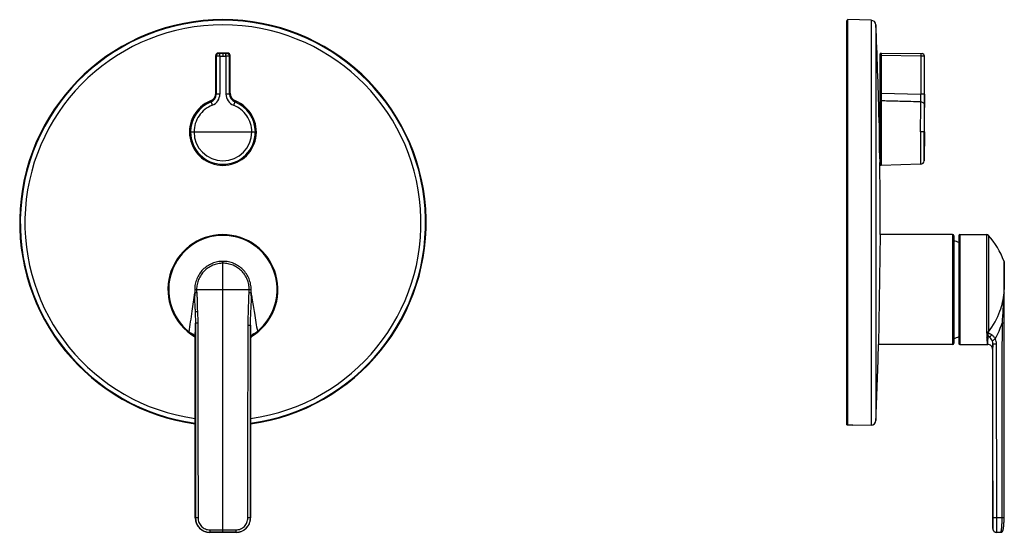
# Model space of a CAD drawing. Header units: millimetres. Extents: x -123 to 288, y 11 to 561.
# Tile 4 of 4: x -123 to 288, y 347 to 561. Entities that reach past the tile are written whole.
import ezdxf

# ---------------------------------------------------------------- set-up
doc = ezdxf.new("R2010")
doc.units = ezdxf.units.MM
doc.header["$LTSCALE"] = 23.1
doc.layers.get('0').update_dxf_attribs({"linetype": 'CONTINUOUS'})

msp = doc.modelspace()

# ---------------------------------------------------------------- linework, layer by layer
at = {"color": 7, "linetype": 'CONTINUOUS'}
for p, q in [((222.45, 392.13), (222.45, 560.98)), ((232.69, 561.22), (222.97, 561.48)), ((-41.42, 530.72), (-41.42, 546.47)), ((-36.43, 547.47), (-40.42, 547.47)), ((-39.71, 546.25), (-38.43, 546.25)), ((-38.43, 547.25), (-38.43, 546.25)), ((-38.43, 546.25), (-37.15, 546.25)), ((-35.43, 530.72), (-35.43, 546.47)), ((236.45, 500.79), (236.45, 547.18)), ((236.45, 547.18), (236.5, 547.18)), ((236.45, 546.76), (236.5, 546.76)), ((236.5, 528.01), (236.5, 547.24)), ((236.8, 547.47), (236.74, 547.47)), ((236.8, 547.47), (236.8, 527.47)), ((236.8, 547.47), (236.8, 547.47)), ((236.8, 547.47), (253.97, 547.25)), ((254.95, 514.48), (254.95, 546.25)), ((236.45, 543.48), (236.5, 543.48)), ((236.45, 528.86), (236.5, 528.86)), ((236.49, 528.2), (236.47, 528.14)), ((236.74, 530.72), (236.74, 500.49)), ((236.74, 527.47), (236.8, 527.47)), ((236.8, 527.47), (236.8, 500.49)), ((235.95, 518.26), (235.95, 526.23)), ((236.11, 526.46), (236.08, 526.45)), ((236.23, 526.51), (236.14, 526.48)), ((236.32, 526.54), (236.23, 526.51)), ((236.32, 526.54), (236.32, 526.54)), ((235.95, 519.97), (235.93, 521.19)), ((236.41, 511.99), (236.43, 511.97)), ((236.43, 511.97), (236.44, 511.95)), ((236.45, 511.89), (236.45, 511.87)), ((254.95, 514.48), (254.81, 502.4)), ((236.25, 505.13), (236.22, 505.11)), ((236.22, 505.09), (236.22, 504.88)), ((236.23, 504.51), (236.29, 501.62)), ((236.42, 505.25), (236.25, 505.13)), ((236.43, 505.25), (236.42, 505.25)), ((236.42, 505.25), (236.42, 505.25)), ((236.43, 505.26), (236.43, 505.25)), ((236.44, 505.27), (236.44, 505.26)), ((236.45, 505.27), (236.45, 505.27)), ((236.74, 500.54), (236.74, 500.49)), ((236.8, 500.49), (236.74, 500.49)), ((253.35, 500.93), (236.8, 500.49)), ((236.45, 471.48), (235.77, 425.48)), ((236.45, 471.48), (236.45, 473.38)), ((266.7, 471.48), (236.45, 471.48)), ((267.2, 470.98), (267.2, 425.98)), ((269.4, 471.18), (269.4, 425.78)), ((269.7, 471.48), (280.96, 471.48)), ((288.35, 459.29), (288.35, 459.71)), ((288.35, 457.16), (288.35, 459.29)), ((288.35, 448.03), (288.35, 457.16)), ((288.32, 444.05), (288.33, 445.67)), ((288.31, 440.24), (288.32, 442.83)), ((288.32, 442.83), (288.32, 444.22)), ((288.28, 435.61), (288.31, 440.24)), ((288.28, 435.07), (288.28, 436.6)), ((288.28, 434.15), (288.28, 435.61)), ((-52.37, 430.19), (-52.35, 430.17)), ((-50.57, 428.99), (-50.57, 428.99)), ((-50.3, 428.78), (-50.3, 428.78)), ((-26.49, 428.8), (-26.49, 428.8)), ((-26.11, 429.1), (-26.11, 429.1)), ((-50, 427.84), (-50, 427.77)), ((-50, 427.77), (-49.99, 427.02)), ((-49.99, 427.02), (-49.99, 426.1)), ((-49.99, 426.1), (-49.98, 352.89)), ((-26.87, 427.38), (-26.86, 427.46)), ((-26.87, 426.58), (-26.87, 427.38)), ((-26.87, 352.89), (-26.87, 426.58)), ((235.71, 423.58), (235.77, 425.48)), ((266.7, 425.48), (235.77, 425.48)), ((269.7, 425.48), (281.36, 425.48)), ((224.01, 391.71), (222.97, 391.69)), ((232.69, 391.73), (224.95, 391.53)), ((224.95, 391.53), (224.95, 391.67)), ((288.15, 349.93), (288.17, 350.1)), ((288.17, 350.09), (288.18, 350.26)), ((288.18, 350.25), (288.19, 350.43)), ((288.19, 350.41), (288.2, 350.6)), ((288.2, 350.59), (288.21, 350.78)), ((288.21, 350.77), (288.22, 350.97)), ((288.22, 350.96), (288.23, 351.16)), ((288.23, 351.15), (288.24, 351.36)), ((288.24, 351.35), (288.25, 351.57)), ((-43.93, 346.84), (-32.93, 346.84)), ((283.5, 348.44), (283.5, 348.4)), ((285.13, 346.84), (286.81, 346.87)), ((286.81, 346.87), (286.84, 346.87)), ((287.88, 347.92), (287.9, 347.99)), ((287.9, 347.97), (287.91, 348.04)), ((287.91, 348.04), (287.93, 348.11)), ((287.94, 348.15), (287.95, 348.24)), ((287.95, 348.22), (287.96, 348.31)), ((287.96, 348.29), (287.98, 348.38)), ((287.97, 348.37), (287.99, 348.46)), ((287.99, 348.44), (288, 348.55)), ((288, 348.53), (288.01, 348.63)), ((288.01, 348.62), (288.03, 348.73)), ((288.03, 348.71), (288.04, 348.83)), ((288.04, 348.81), (288.05, 348.93)), ((288.05, 348.91), (288.07, 349.04)), ((288.06, 349.02), (288.08, 349.15)), ((288.08, 349.13), (288.09, 349.27)), ((288.09, 349.25), (288.11, 349.39)), ((288.1, 349.38), (288.12, 349.52)), ((288.12, 349.51), (288.13, 349.66)), ((288.13, 349.64), (288.14, 349.8)), ((288.14, 349.78), (288.16, 349.95))]:
    msp.add_line(p, q, dxfattribs=at)
at = {"color": 9, "linetype": 'CONTINUOUS'}
for p, q in [((222.97, 391.69), (222.97, 561.48)), ((232.69, 561.22), (232.69, 391.73)), ((234.64, 559.31), (234.64, 393.64)), ((-41.21, 546.25), (-41.42, 546.47)), ((-41.21, 546.25), (-41.21, 530.32)), ((-40.42, 547.47), (-40.21, 547.25)), ((-39.71, 546.25), (-39.71, 530.32)), ((-37.16, 547.25), (-39.7, 547.25)), ((-37.15, 546.25), (-37.15, 530.32)), ((-36.65, 547.25), (-36.43, 547.47)), ((-35.43, 546.47), (-35.65, 546.25)), ((-35.65, 530.32), (-35.65, 546.25)), ((236.5, 546.47), (236.67, 546.47)), ((236.67, 528.17), (236.67, 547.46)), ((236.67, 547.35), (236.67, 547.38)), ((236.67, 546.47), (236.74, 546.47)), ((236.74, 547.47), (236.74, 530.72)), ((236.74, 546.47), (236.8, 546.47)), ((253.47, 546.25), (236.8, 546.47)), ((253.47, 546.25), (253.47, 530.32)), ((254.95, 546.25), (253.47, 546.25)), ((254.95, 546.25), (254.95, 546.25)), ((-41.42, 530.72), (-41.21, 530.32)), ((-39.71, 530.32), (-41.21, 530.32)), ((-35.65, 530.32), (-37.15, 530.32)), ((-35.65, 530.32), (-35.43, 530.72)), ((236.47, 528.14), (236.47, 527.76)), ((236.49, 528.2), (236.49, 527.81)), ((236.74, 530.72), (236.5, 530.72)), ((236.8, 530.72), (236.74, 530.72)), ((236.8, 530.72), (253.47, 530.32)), ((254.95, 530.32), (253.47, 530.32)), ((236.15, 512.61), (236.15, 526.42)), ((236.25, 526.49), (236.21, 526.48)), ((236.25, 526.49), (236.25, 512.41)), ((-51.97, 514.48), (-24.89, 514.48)), ((236.21, 512.46), (236.25, 512.41)), ((253.35, 514.48), (253.35, 500.93)), ((254.95, 514.48), (253.35, 514.48)), ((254.81, 502.4), (254.81, 514.48)), ((236.25, 504.53), (236.23, 504.51)), ((236.25, 503.26), (236.25, 504.53)), ((236.35, 505.18), (236.31, 505.15)), ((236.4, 505.21), (236.35, 505.18)), ((236.4, 505.21), (236.4, 505)), ((266.7, 471.48), (266.7, 425.48)), ((269.7, 471.48), (269.7, 425.48)), ((280.96, 471.48), (280.96, 430.52)), ((281.71, 471.14), (281.71, 430.78)), ((-38.43, 346.86), (-38.43, 460.29)), ((288.24, 460.29), (288.25, 460.19)), ((288.24, 460.29), (288.24, 448.48)), ((-51.26, 439.5), (-50.17, 447.06)), ((-50.24, 448.48), (-26.61, 448.48)), ((288.35, 448.48), (288.24, 448.48)), ((-48.93, 434.43), (-49.95, 434.43)), ((-27.93, 433.56), (-26.91, 433.56)), ((288.28, 434.43), (287.39, 434.43)), ((-52.59, 430.78), (-52.8, 430.52)), ((-52.35, 430.17), (-52.34, 430.16)), ((-24.01, 430.99), (-23.8, 430.73)), ((-50, 427.77), (-50, 427.78)), ((-50, 427.77), (-50, 427.78)), ((-49.99, 425.72), (-49.99, 425.72)), ((-26.87, 427.38), (-26.87, 427.39)), ((-26.87, 427.39), (-26.87, 427.38)), ((-26.87, 425.72), (-26.87, 425.72)), ((283.61, 425.72), (285.13, 425.72)), ((-48.84, 352.89), (-49.98, 352.89)), ((-49.98, 352.89), (-49.98, 352.89)), ((-26.87, 352.89), (-28.02, 352.89)), ((-26.87, 352.89), (-26.87, 352.89)), ((288.27, 352.89), (283.59, 352.89)), ((-43.93, 346.84), (-43.93, 346.87)), ((-43.93, 346.84), (-43.93, 346.84)), ((-43.86, 347.85), (-38.43, 347.85)), ((-38.43, 347.85), (-32.99, 347.85)), ((-32.93, 346.84), (-32.93, 346.87)), ((-32.93, 346.84), (-32.93, 346.84)), ((283.5, 348.44), (283.53, 348.43))]:
    msp.add_line(p, q, dxfattribs=at)
at = {"color": 7, "linetype": 'CONTINUOUS'}
for points in [[(236.08, 526.45), (236.05, 526.43), (236.03, 526.41), (236.01, 526.39), (235.99, 526.36), (235.98, 526.34), (235.97, 526.31), (235.96, 526.28), (235.96, 526.26), (235.95, 526.23)], [(236.14, 526.48), (236.14, 526.48), (236.11, 526.46)], [(236.42, 526.62), (236.4, 526.6), (236.38, 526.58), (236.36, 526.57), (236.34, 526.55), (236.32, 526.55)], [(236.45, 526.73), (236.45, 526.71), (236.45, 526.69), (236.44, 526.66), (236.43, 526.64), (236.42, 526.62)], [(236.07, 512.35), (236.4, 512), (236.41, 511.99)], [(236.44, 511.95), (236.44, 511.93), (236.45, 511.91), (236.45, 511.89)], [(236.44, 505.26), (236.44, 505.26), (236.44, 505.26), (236.43, 505.26), (236.43, 505.26), (236.43, 505.26)], [(236.45, 505.27), (236.44, 505.27), (236.44, 505.27), (236.44, 505.27)], [(236.45, 505.28), (236.45, 505.28), (236.45, 505.28), (236.45, 505.28), (236.45, 505.28), (236.45, 505.28), (236.45, 505.28), (236.45, 505.28), (236.45, 505.28), (236.45, 505.28), (236.45, 505.28), (236.45, 505.27), (236.45, 505.27)], [(288.33, 445.52), (288.35, 447.28), (288.35, 448.03)], [(288.28, 436.6), (288.29, 438.29), (288.3, 439.11)], [(288.26, 352.47), (288.27, 352.71), (288.28, 435.07)], [(-50.57, 428.99), (-50.51, 428.95), (-50.44, 428.9), (-50.38, 428.86), (-50.33, 428.81), (-50.3, 428.78)], [(-50.3, 428.78), (-50.27, 428.75), (-50.23, 428.7), (-50.19, 428.66), (-50.16, 428.62), (-50.14, 428.57), (-50.11, 428.52), (-50.09, 428.47), (-50.07, 428.41), (-50.06, 428.35), (-50.04, 428.28), (-50.03, 428.2), (-50.02, 428.12), (-50.01, 428.03), (-50, 427.93), (-50, 427.84)], [(-26.86, 427.46), (-26.86, 427.6), (-26.85, 427.73), (-26.84, 427.85), (-26.83, 427.96), (-26.81, 428.07), (-26.79, 428.17), (-26.77, 428.26), (-26.75, 428.35), (-26.72, 428.43), (-26.69, 428.5), (-26.66, 428.57), (-26.62, 428.63), (-26.57, 428.7), (-26.52, 428.76), (-26.49, 428.8)], [(-26.49, 428.8), (-26.44, 428.85), (-26.37, 428.91), (-26.29, 428.98), (-26.2, 429.04), (-26.11, 429.1)], [(283.4, 423.53), (283.41, 413.46), (283.42, 400.89), (283.45, 388.1), (283.47, 375.08), (283.49, 361.83), (283.5, 348.44)], [(-49.98, 352.89), (-49.98, 352.65), (-49.96, 352.33), (-49.92, 352.01), (-49.86, 351.69), (-49.79, 351.38), (-49.7, 351.07), (-49.6, 350.76), (-49.48, 350.46), (-49.34, 350.17), (-49.19, 349.89), (-49.02, 349.61), (-48.84, 349.34), (-48.64, 349.09), (-48.43, 348.84), (-48.21, 348.61), (-47.97, 348.39), (-47.73, 348.18), (-47.47, 347.98), (-47.21, 347.8), (-46.93, 347.63), (-46.64, 347.48), (-46.35, 347.34), (-46.05, 347.22), (-45.75, 347.12), (-45.44, 347.03), (-45.12, 346.96), (-44.81, 346.9), (-44.49, 346.86), (-44.16, 346.84), (-43.93, 346.84)], [(-32.93, 346.84), (-32.69, 346.84), (-32.36, 346.86), (-32.04, 346.9), (-31.73, 346.96), (-31.41, 347.03), (-31.1, 347.12), (-30.8, 347.22), (-30.5, 347.35), (-30.21, 347.48), (-29.92, 347.64), (-29.65, 347.8), (-29.38, 347.99), (-29.12, 348.18), (-28.88, 348.39), (-28.64, 348.61), (-28.42, 348.85), (-28.21, 349.09), (-28.02, 349.35), (-27.84, 349.62), (-27.67, 349.89), (-27.52, 350.18), (-27.38, 350.47), (-27.26, 350.77), (-27.15, 351.07), (-27.06, 351.38), (-26.99, 351.7), (-26.94, 352.02), (-26.9, 352.34), (-26.88, 352.66), (-26.87, 352.89)], [(288.25, 351.56), (288.25, 351.78), (288.26, 352), (288.26, 352.23), (288.26, 352.47), (288.27, 352.71)], [(288.25, 351.57), (288.25, 351.78), (288.26, 352.01)], [(283.5, 348.4), (283.51, 348.28), (283.53, 348.16), (283.55, 348.04), (283.59, 347.93), (283.63, 347.82), (283.68, 347.71), (283.74, 347.61), (283.8, 347.51), (283.87, 347.41), (283.95, 347.32), (284.04, 347.24), (284.13, 347.16), (284.23, 347.1), (284.33, 347.03), (284.44, 346.98), (284.55, 346.94), (284.66, 346.9), (284.78, 346.87), (284.89, 346.85), (285.01, 346.84), (285.13, 346.84)], [(286.81, 346.87), (286.89, 346.87), (286.97, 346.88), (287.06, 346.9), (287.14, 346.93), (287.22, 346.96), (287.29, 347), (287.36, 347.04), (287.42, 347.08), (287.48, 347.13), (287.53, 347.18), (287.58, 347.23), (287.62, 347.29), (287.66, 347.34), (287.69, 347.39), (287.72, 347.44), (287.74, 347.49), (287.76, 347.53), (287.78, 347.58), (287.8, 347.63), (287.82, 347.67), (287.83, 347.72), (287.84, 347.77), (287.86, 347.81), (287.87, 347.86), (287.89, 347.93)], [(286.84, 346.87), (286.93, 346.87), (287.01, 346.89), (287.1, 346.91), (287.18, 346.94), (287.25, 346.97), (287.32, 347.01), (287.39, 347.06), (287.45, 347.11), (287.5, 347.15), (287.55, 347.2), (287.6, 347.26), (287.63, 347.31), (287.67, 347.36), (287.7, 347.41), (287.73, 347.46), (287.75, 347.5), (287.77, 347.55), (287.79, 347.6), (287.81, 347.64), (287.82, 347.69), (287.84, 347.73), (287.85, 347.78), (287.86, 347.83), (287.88, 347.88)], [(287.91, 348.03), (287.92, 348.09), (287.94, 348.17)]]:
    msp.add_lwpolyline(points, dxfattribs=at)
for centre, radius, start, end in [((-38.43, 476.48), 85, 277.8151, 262.1849), ((222.95, 560.98), 0.5, 88.5, 180), ((232.64, 559.22), 2, 2.5093, 88.5), ((-1655.59, 476.48), 1892.05, 1.35421, 2.50925), ((-40.42, 546.47), 1, 89.9981, 180.0019), ((-36.43, 546.47), 1, 359.9981, 90.0019), ((236.73, 547.24), 0.23, 106.6016, 180), ((236.75, 547.17), 0.3, 92, 106.6016), ((253.95, 546.25), 1, 0.0006, 89.297), ((-38.43, 514.48), 13.99, 111.7983, 68.2013), ((-44.92, 530.72), 3.5, 291.8079, 0.0031), ((-31.93, 530.72), 3.5, 179.9969, 248.1921), ((236.76, 528.05), 0.305, 168.3617, 180.0134), ((236.75, 528.05), 0.295, 162.4768, 168.3299), ((-1655.55, 476.48), 1892, 0.86751, 1.08493), ((253.31, 502.43), 1.5, 271.5482, 358.6156), ((-1655.57, 476.48), 1892.02, 0, 0.76156), ((236.25, 501.43), 0.2, 0, 80.5402), ((236.75, 500.79), 0.3, 180.0165, 268.0093), ((-38.43, 448.48), 23, 301.4392, 238.9603), ((266.7, 470.98), 0.5, 0, 90), ((269.7, 471.18), 0.3, 90, 180), ((280.96, 470.48), 1, 41.8103, 90), ((256.36, 448.48), 34, 20.3356, 41.8103), ((261.03, 449.93), 20.02, 65.2745, 72.0383), ((286.65, 459.7), 1.7, 0.4257, 20.3356), ((-38.31, 448.33), 22.81, 307.1126, 308.7043), ((261.03, 447.02), 20.02, 287.9617, 294.7255), ((266.7, 425.98), 0.5, 270, 360), ((269.7, 425.78), 0.3, 180, 270), ((281.36, 429.98), 4.5, 270, 270.8155), ((281.45, 423.53), 1.95, 359.9854, 90.8155), ((-1655.58, 476.48), 1892.03, 357.49074, 358.3978), ((222.96, 392.19), 0.503, 180.0067, 185.6388), ((222.96, 392.19), 0.499, 269.788, 271.2918), ((232.64, 393.73), 2, 271.5, 357.4907)]:
    msp.add_arc(centre, radius, start, end, dxfattribs=at)
at = {"color": 9, "linetype": 'CONTINUOUS'}
for centre, radius, start, end in [((-38.43, 476.48), 84.75, 277.8387, 262.1618), ((-38.43, 476.48), 82.83, 278.0207, 261.9793), ((-40.21, 546.25), 1, 90.0118, 179.9882), ((-36.65, 546.25), 1, 0.0118, 89.9882), ((-44.71, 530.32), 3.5, 291.6469, 0.0512), ((-44.71, 530.32), 5, 291.4903, 359.9593), ((-32.15, 530.32), 5, 180.0407, 248.5097), ((-32.15, 530.32), 3.5, 179.9488, 248.3531), ((235.31, 528.01), 1.2, 358.2191, 359.8282), ((-38.43, 514.48), 13.54, 111.5966, 179.9951), ((-38.42, 514.48), 13.54, 0.0049, 68.4034), ((236.25, 526.7), 0.212, 270.0166, 276.0503), ((-38.43, 514.48), 13.54, 180, 360), ((-38.43, 514.48), 12.08, 180, 360), ((216.05, 534.37), 35.56, 304.5626, 304.732), ((212.99, 538.92), 41.22, 304.3057, 304.5961), ((-38.43, 448.48), 22.67, 309.4961, 231.3368), ((-36.61, 448.49), 13.63, 180.0556, 186.0344), ((-47.28, 418.63), 28.58, 94.2125, 95.7953), ((-30.39, 448.45), 19.04, 179.9193, 183.9906), ((-45.49, 448.47), 18.07, 355.9815, 0.0181), ((-30.64, 403.85), 43.47, 84.765, 85.8194), ((-40.76, 448.48), 14.14, 354.5807, 0.0029), ((256.98, 450.11), 31.41, 340.2467, 354.4159), ((26.02, 448.46), 262.22, 359.6934, 0.0036), ((257.41, 449.95), 30.95, 321.7166, 340.2583), ((-1513.53, 441.9), 1463.6, 359.44748, 359.70757), ((1502.61, 441.78), 1529.54, 180.30824, 180.53904), ((255.32, 444.06), 33.49, 330.9178, 343.2797), ((-45.14, 438.9), 11.02, 227.4642, 230.8389), ((-39.86, 446.6), 20.65, 232.7942, 232.9183), ((-40.8, 445.34), 19.07, 232.9116, 233.4392), ((-52.14, 430.06), 0.0416, 224.9213, 230.7589), ((-41.72, 444.11), 17.53, 233.4401, 233.7942), ((-38.58, 447.96), 22.45, 236.4999, 237.6879), ((-38.58, 447.96), 22.45, 237.6879, 237.9105), ((-38.58, 447.95), 22.45, 237.9105, 238.2339), ((-38.28, 447.95), 22.45, 302.2315, 302.8375), ((-38.29, 447.97), 22.46, 302.8378, 304.1171), ((-34, 442.45), 15.52, 305.2746, 305.9054), ((-36.71, 446.19), 20.14, 305.9075, 307.1406), ((-32.53, 440.15), 12.51, 311.6903, 312.9002), ((462.49, 442.36), 181.9, 183.8366, 184.3332), ((282.14, 430.47), 1.18, 194.0417, 202.1769), ((280.98, 433.83), 5.22, 271.3666, 276.4284), ((281.72, 426.38), 2.27, 79.1068, 93.7981), ((-268.05, 425.75), 218.06, 359.9945, 0.5316), ((188.85, 425.77), 215.72, 179.572, 180.0125), ((-43.93, 352.89), 6.06, 180.0018, 269.9928), ((-43.92, 352.89), 6.03, 179.9853, 269.9309), ((-32.93, 352.89), 6.06, 270.0072, 359.9982), ((-32.94, 352.89), 6.03, 270.0691, 0.0147), ((285.13, 348.43), 1.6, 180.0056, 270.9988)]:
    msp.add_arc(centre, radius, start, end, dxfattribs=at)
for points, knots in [([(-39.71, 546.25), (-39.81, 546.25), (-40, 546.25), (-40.27, 546.25), (-40.53, 546.25), (-40.72, 546.25), (-40.86, 546.25), (-40.94, 546.25), (-41.02, 546.25), (-41.08, 546.25), (-41.13, 546.25), (-41.17, 546.25), (-41.19, 546.25), (-41.2, 546.25), (-41.2, 546.25), (-41.21, 546.25), (-41.21, 546.25)], [0, 0, 0, 0, 0.193632, 0.379865, 0.551699, 0.702652, 0.768485, 0.82704, 0.877764, 0.920178, 0.953883, 0.97856, 0.987437, 0.993976, 0.998164, 1, 1, 1, 1]), ([(-40.21, 547.25), (-40.21, 547.25), (-40.2, 547.25), (-40.19, 547.25), (-40.18, 547.25), (-40.16, 547.25), (-40.14, 547.25), (-40.11, 547.25), (-40.05, 547.25), (-39.98, 547.25), (-39.89, 547.25), (-39.8, 547.25), (-39.73, 547.25), (-39.7, 547.25)], [0, 0, 0, 0, 0.006252, 0.02185, 0.046609, 0.080385, 0.122967, 0.173874, 0.298473, 0.44949, 0.621196, 0.807152, 1, 1, 1, 1]), ([(-39.71, 546.25), (-39.71, 546.31), (-39.71, 546.44), (-39.71, 546.62), (-39.71, 546.79), (-39.71, 546.94), (-39.71, 547.05), (-39.71, 547.12), (-39.71, 547.16), (-39.71, 547.2), (-39.71, 547.22), (-39.71, 547.24), (-39.71, 547.25), (-39.71, 547.25)], [0, 0, 0, 0, 0.193113, 0.379698, 0.551604, 0.702528, 0.826888, 0.877675, 0.920154, 0.953849, 0.978514, 0.993961, 1, 1, 1, 1]), ([(-37.16, 547.25), (-37.12, 547.25), (-37.06, 547.25), (-36.97, 547.25), (-36.88, 547.25), (-36.81, 547.25), (-36.75, 547.25), (-36.71, 547.25), (-36.69, 547.25), (-36.68, 547.25), (-36.66, 547.25), (-36.66, 547.25), (-36.65, 547.25), (-36.65, 547.25)], [0, 0, 0, 0, 0.192848, 0.378804, 0.55051, 0.701527, 0.826126, 0.877033, 0.919615, 0.953391, 0.97815, 0.993748, 1, 1, 1, 1]), ([(-37.15, 546.25), (-37.15, 546.31), (-37.15, 546.44), (-37.15, 546.62), (-37.15, 546.79), (-37.15, 546.94), (-37.15, 547.05), (-37.15, 547.12), (-37.15, 547.16), (-37.15, 547.2), (-37.15, 547.22), (-37.15, 547.24), (-37.15, 547.25), (-37.15, 547.25)], [0, 0, 0, 0, 0.193113, 0.379698, 0.551604, 0.702528, 0.826888, 0.877675, 0.920154, 0.953849, 0.978514, 0.993961, 1, 1, 1, 1]), ([(-35.65, 546.25), (-35.65, 546.25), (-35.66, 546.25), (-35.66, 546.25), (-35.67, 546.25), (-35.69, 546.25), (-35.73, 546.25), (-35.78, 546.25), (-35.84, 546.25), (-35.91, 546.25), (-36, 546.25), (-36.14, 546.25), (-36.33, 546.25), (-36.59, 546.25), (-36.86, 546.25), (-37.05, 546.25), (-37.15, 546.25)], [0, 0, 0, 0, 0.001836, 0.006024, 0.012563, 0.02144, 0.046117, 0.079822, 0.122236, 0.17296, 0.231515, 0.297348, 0.448301, 0.620135, 0.806368, 1, 1, 1, 1]), ([(253.47, 547.25), (253.47, 547.25), (253.47, 547.25), (253.47, 547.25), (253.47, 547.24), (253.47, 547.23), (253.47, 547.22), (253.48, 547.2), (253.48, 547.17), (253.48, 547.13), (253.48, 547.08), (253.48, 547.02), (253.48, 546.96), (253.48, 546.89), (253.48, 546.78), (253.48, 546.63), (253.47, 546.45), (253.47, 546.32), (253.47, 546.25)], [0, 0, 0, 0, 0.001373, 0.005059, 0.011116, 0.019533, 0.030292, 0.043373, 0.076409, 0.118406, 0.168885, 0.227306, 0.293129, 0.365778, 0.444543, 0.617438, 0.805372, 1, 1, 1, 1]), ([(-43.42, 527.06), (-43.43, 527.1), (-43.46, 527.16), (-43.51, 527.24), (-43.56, 527.34), (-43.6, 527.42), (-43.62, 527.47)], [0, 0, 0, 0, 0.25006, 0.43756, 0.624845, 1, 1, 1, 1]), ([(-33.23, 527.47), (-33.25, 527.43), (-33.28, 527.38), (-33.33, 527.29), (-33.38, 527.19), (-33.42, 527.11), (-33.44, 527.06)], [0, 0, 0, 0, 0.250079, 0.437602, 0.624882, 1, 1, 1, 1]), ([(236.45, 527.68), (236.45, 527.69), (236.46, 527.72), (236.48, 527.76), (236.5, 527.8), (236.52, 527.84), (236.53, 527.85)], [0, 0, 0, 0, 0.144265, 0.381124, 0.682735, 1, 1, 1, 1]), ([(236.45, 527.19), (236.45, 527.22), (236.47, 527.29), (236.53, 527.39), (236.63, 527.45), (236.71, 527.46), (236.74, 527.47)], [0, 0, 0, 0, 0.241558, 0.488053, 0.741498, 1, 1, 1, 1]), ([(236.47, 527.76), (236.47, 527.76), (236.47, 527.75), (236.48, 527.77), (236.48, 527.78), (236.48, 527.8), (236.49, 527.81)], [0, 0, 0, 0, 0.094058, 0.299899, 0.67054, 1, 1, 1, 1]), ([(236.49, 527.81), (236.49, 527.83), (236.5, 527.89), (236.5, 527.95), (236.5, 527.97)], [0, 0, 0, 0, 0.488001, 1, 1, 1, 1]), ([(236.53, 527.85), (236.53, 527.85), (236.51, 527.84), (236.49, 527.82), (236.49, 527.81)], [0, 0, 0, 0, 0.267801, 1, 1, 1, 1]), ([(236.5, 528.01), (236.5, 528.03), (236.51, 528.07), (236.55, 528.11), (236.6, 528.15), (236.65, 528.17), (236.67, 528.17)], [0, 0, 0, 0, 0.218405, 0.454271, 0.715721, 1, 1, 1, 1]), ([(236.67, 528.17), (236.67, 528.15), (236.66, 528.09), (236.63, 528.02), (236.59, 527.94), (236.55, 527.88), (236.53, 527.85)], [0, 0, 0, 0, 0.216749, 0.450885, 0.708234, 1, 1, 1, 1]), ([(253.47, 527.06), (252.09, 527.1), (248.61, 527.18), (243.06, 527.32), (238.89, 527.42), (236.8, 527.47)], [0, 0, 0, 0, 0.25, 0.625, 1, 1, 1, 1]), ([(253.47, 527.06), (253.48, 527.14), (253.48, 527.31), (253.49, 527.74), (253.49, 528.41), (253.48, 529.32), (253.48, 529.98), (253.47, 530.32)], [0, 0, 0, 0, 0.070052, 0.160753, 0.395648, 0.6839, 1, 1, 1, 1]), ([(254.95, 530.32), (254.95, 529.83), (254.95, 528.89), (254.95, 527.59), (254.95, 526.53), (254.94, 525.92), (254.93, 525.67)], [0, 0, 0, 0, 0.316524, 0.604895, 0.839587, 1, 1, 1, 1]), ([(-42.88, 525.67), (-43.99, 525.23), (-46.09, 524.01), (-48.57, 521.35), (-50.15, 518.08), (-50.51, 515.67), (-50.51, 514.48)], [0, 0, 0, 0, 0.250081, 0.500109, 0.750066, 1, 1, 1, 1]), ([(-43.42, 527.06), (-43.42, 527.06), (-43.41, 527.05), (-43.4, 527.03), (-43.39, 526.99), (-43.37, 526.94), (-43.35, 526.88), (-43.31, 526.78), (-43.25, 526.63), (-43.17, 526.42), (-43.08, 526.19), (-42.98, 525.93), (-42.91, 525.76), (-42.88, 525.67)], [0, 0, 0, 0, 0.007317, 0.023836, 0.049379, 0.083751, 0.126704, 0.177769, 0.302144, 0.452446, 0.623239, 0.808393, 1, 1, 1, 1]), ([(-33.44, 527.06), (-33.44, 527.06), (-33.45, 527.05), (-33.45, 527.03), (-33.47, 526.99), (-33.48, 526.94), (-33.51, 526.88), (-33.55, 526.78), (-33.6, 526.63), (-33.68, 526.42), (-33.78, 526.19), (-33.88, 525.93), (-33.95, 525.76), (-33.98, 525.67)], [0, 0, 0, 0, 0.007318, 0.023838, 0.04938, 0.083751, 0.126701, 0.177764, 0.302134, 0.452432, 0.623224, 0.808383, 1, 1, 1, 1]), ([(-26.35, 514.48), (-26.35, 515.67), (-26.71, 518.08), (-28.29, 521.35), (-30.76, 524.01), (-32.87, 525.23), (-33.98, 525.67)], [0, 0, 0, 0, 0.249934, 0.499891, 0.749919, 1, 1, 1, 1]), ([(235.95, 526.24), (235.95, 526.26), (235.96, 526.31), (236.01, 526.37), (236.08, 526.41), (236.13, 526.42), (236.15, 526.42)], [0, 0, 0, 0, 0.241512, 0.488083, 0.741634, 1, 1, 1, 1]), ([(236.14, 526.48), (236.15, 526.48), (236.17, 526.49), (236.2, 526.48), (236.21, 526.48)], [0, 0, 0, 0, 0.241942, 1, 1, 1, 1]), ([(236.21, 526.48), (236.2, 526.47), (236.18, 526.46), (236.16, 526.44), (236.15, 526.43)], [0, 0, 0, 0, 0.590428, 1, 1, 1, 1]), ([(236.25, 526.49), (236.26, 526.5), (236.29, 526.52), (236.31, 526.54), (236.32, 526.54)], [0, 0, 0, 0, 0.54556, 1, 1, 1, 1]), ([(236.45, 526.68), (236.45, 526.66), (236.44, 526.61), (236.41, 526.55), (236.35, 526.51), (236.3, 526.5), (236.28, 526.49)], [0, 0, 0, 0, 0.242653, 0.489478, 0.742133, 1, 1, 1, 1]), ([(253.35, 514.48), (253.35, 515.8), (253.36, 518.34), (253.39, 521.86), (253.43, 524.73), (253.46, 526.39), (253.47, 527.06)], [0, 0, 0, 0, 0.316248, 0.604526, 0.839357, 1, 1, 1, 1]), ([(253.47, 527.06), (253.67, 527.06), (254.05, 526.98), (254.53, 526.67), (254.86, 526.21), (254.93, 525.85), (254.93, 525.67)], [0, 0, 0, 0, 0.25822, 0.511734, 0.758421, 1, 1, 1, 1]), ([(254.93, 525.67), (254.93, 525.41), (254.91, 524.81), (254.89, 523.34), (254.85, 521.05), (254.82, 517.91), (254.81, 515.66), (254.81, 514.48)], [0, 0, 0, 0, 0.069844, 0.160472, 0.395196, 0.683533, 1, 1, 1, 1]), ([(236.15, 512.61), (236.15, 512.61), (236.12, 512.61), (236.09, 512.61), (236.07, 512.61)], [0, 0, 0, 0, 0.25713, 1, 1, 1, 1]), ([(236.21, 512.46), (236.2, 512.44), (236.17, 512.42), (236.13, 512.38), (236.1, 512.36), (236.08, 512.35), (236.08, 512.35), (236.07, 512.35)], [0, 0, 0, 0, 0.347855, 0.649416, 0.873182, 0.949309, 1, 1, 1, 1]), ([(236.15, 512.61), (236.15, 512.58), (236.16, 512.53), (236.19, 512.48), (236.21, 512.46)], [0, 0, 0, 0, 0.49969, 1, 1, 1, 1]), ([(236.25, 512.41), (236.27, 512.37), (236.29, 512.31), (236.31, 512.23), (236.33, 512.17), (236.35, 512.12), (236.37, 512.08), (236.38, 512.05), (236.39, 512.03), (236.39, 512.01), (236.4, 512.01), (236.4, 512)], [0, 0, 0, 0, 0.295783, 0.439733, 0.5796, 0.713254, 0.836825, 0.892432, 0.941497, 0.9798, 1, 1, 1, 1]), ([(236.25, 512.41), (236.28, 512.41), (236.33, 512.41), (236.39, 512.41), (236.43, 512.4), (236.45, 512.39), (236.45, 512.38), (236.45, 512.38)], [0, 0, 0, 0, 0.370781, 0.686674, 0.902355, 0.964536, 1, 1, 1, 1]), ([(236.25, 504.53), (236.27, 504.56), (236.29, 504.61), (236.32, 504.68), (236.35, 504.74), (236.37, 504.8), (236.38, 504.86), (236.39, 504.91), (236.4, 504.94), (236.4, 504.97), (236.4, 504.99), (236.4, 505)], [0, 0, 0, 0, 0.218801, 0.33919, 0.46752, 0.604562, 0.750907, 0.82645, 0.899286, 0.960227, 1, 1, 1, 1]), ([(236.45, 504.37), (236.45, 504.39), (236.44, 504.43), (236.4, 504.48), (236.33, 504.52), (236.28, 504.53), (236.25, 504.53)], [0, 0, 0, 0, 0.22009, 0.458771, 0.721508, 1, 1, 1, 1]), ([(236.4, 505.21), (236.4, 505.21), (236.4, 505.23), (236.41, 505.24), (236.42, 505.25)], [0, 0, 0, 0, 0.271278, 1, 1, 1, 1]), ([(236.45, 505.12), (236.45, 505.1), (236.44, 505.05), (236.41, 505.01), (236.4, 505)], [0, 0, 0, 0, 0.489342, 1, 1, 1, 1]), ([(236.45, 505.28), (236.45, 505.27), (236.44, 505.25), (236.42, 505.23), (236.41, 505.22)], [0, 0, 0, 0, 0.449448, 1, 1, 1, 1]), ([(-38.43, 460.29), (-39.2, 460.29), (-40.75, 460.14), (-42.98, 459.46), (-45.04, 458.36), (-46.84, 456.89), (-48.32, 455.08), (-49.41, 453.03), (-50.09, 450.8), (-50.25, 449.25), (-50.24, 448.48)], [0, 0, 0, 0, 0.124998, 0.250003, 0.375006, 0.500003, 0.625004, 0.750007, 0.875009, 1, 1, 1, 1]), ([(-38.43, 459.48), (-39.15, 459.48), (-40.59, 459.33), (-42.66, 458.7), (-44.58, 457.68), (-46.26, 456.31), (-47.63, 454.63), (-48.66, 452.71), (-49.29, 450.64), (-49.43, 449.2), (-49.43, 448.48)], [0, 0, 0, 0, 0.124998, 0.250003, 0.375006, 0.500004, 0.625004, 0.750008, 0.87501, 1, 1, 1, 1]), ([(-26.61, 448.48), (-26.61, 449.25), (-26.76, 450.8), (-27.44, 453.03), (-28.54, 455.08), (-30.02, 456.89), (-31.82, 458.36), (-33.88, 459.46), (-36.11, 460.14), (-37.66, 460.29), (-38.43, 460.29)], [0, 0, 0, 0, 0.124995, 0.249996, 0.374999, 0.499999, 0.624996, 0.749998, 0.875003, 1, 1, 1, 1]), ([(-27.43, 448.48), (-27.43, 449.2), (-27.57, 450.64), (-28.2, 452.71), (-29.23, 454.63), (-30.6, 456.31), (-32.28, 457.68), (-34.19, 458.7), (-36.27, 459.33), (-37.71, 459.48), (-38.43, 459.48)], [0, 0, 0, 0, 0.124994, 0.249995, 0.374999, 0.499999, 0.624995, 0.749998, 0.875003, 1, 1, 1, 1]), ([(-50.17, 447.06), (-50.24, 446.39), (-50.31, 445.06), (-50.27, 443.06), (-50.16, 441.06), (-50.09, 439.73), (-50.06, 439.06)], [0, 0, 0, 0, 0.249676, 0.499549, 0.749782, 1, 1, 1, 1]), ([(-49.38, 447.13), (-49.34, 446.46), (-49.26, 445.13), (-49.2, 443.12), (-49.18, 441.12), (-49.14, 439.79), (-49.1, 439.12)], [0, 0, 0, 0, 0.249998, 0.500002, 0.750001, 1, 1, 1, 1]), ([(-27.78, 437.99), (-27.74, 438.76), (-27.72, 439.91), (-27.69, 441.45), (-27.66, 442.98), (-27.61, 444.9), (-27.53, 446.44), (-27.47, 447.21)], [0, 0, 0, 0, 0.249994, 0.375004, 0.500002, 0.750002, 1, 1, 1, 1]), ([(-26.81, 437.94), (-26.77, 438.71), (-26.69, 440.24), (-26.55, 442.54), (-26.5, 444.84), (-26.59, 446.38), (-26.68, 447.14)], [0, 0, 0, 0, 0.250295, 0.500553, 0.750423, 1, 1, 1, 1]), ([(-26.68, 447.14), (-26.56, 446.41), (-26.09, 443.55), (-25.64, 440.69), (-25.29, 438.56)], [0, 0, 0, 0, 0.2558, 1, 1, 1, 1]), ([(288.24, 447.06), (288.19, 446.39), (288.1, 445.39), (287.99, 444.06), (287.92, 443.06), (287.86, 442.06), (287.8, 440.73), (287.76, 439.73), (287.71, 439.06)], [0, 0, 0, 0, 0.24984, 0.374983, 0.500072, 0.625079, 0.750047, 1, 1, 1, 1]), ([(288.34, 447.11), (288.34, 447.1), (288.34, 447.09), (288.3, 447.07), (288.27, 447.06), (288.24, 447.06)], [0, 0, 0, 0, 0.116691, 0.313082, 1, 1, 1, 1]), ([(-52.59, 430.78), (-52.36, 432.16), (-51.91, 435.07), (-51.48, 437.98), (-51.26, 439.5)], [0, 0, 0, 0, 0.477996, 1, 1, 1, 1]), ([(-49.1, 439.12), (-49.3, 439.11), (-49.62, 439.09), (-49.94, 439.07), (-50.06, 439.06)], [0, 0, 0, 0, 0.606658, 1, 1, 1, 1]), ([(-50.06, 439.06), (-50.05, 438.68), (-49.99, 437.13), (-49.95, 435.59), (-49.95, 434.43)], [0, 0, 0, 0, 0.249973, 1, 1, 1, 1]), ([(-49.1, 439.12), (-49.06, 438.34), (-48.97, 436.78), (-48.93, 435.21), (-48.93, 434.43)], [0, 0, 0, 0, 0.500003, 1, 1, 1, 1]), ([(-27.93, 433.56), (-27.93, 434.3), (-27.89, 435.77), (-27.82, 437.25), (-27.78, 437.99)], [0, 0, 0, 0, 0.499996, 1, 1, 1, 1]), ([(-26.91, 433.56), (-26.91, 434.29), (-26.89, 435.75), (-26.84, 437.21), (-26.81, 437.94)], [0, 0, 0, 0, 0.500015, 1, 1, 1, 1]), ([(-25.29, 438.56), (-25.08, 437.25), (-24.66, 434.72), (-24.23, 432.2), (-24.01, 430.99)], [0, 0, 0, 0, 0.520257, 1, 1, 1, 1]), ([(287.71, 439.06), (287.68, 438.68), (287.57, 437.13), (287.47, 435.59), (287.39, 434.43)], [0, 0, 0, 0, 0.249913, 1, 1, 1, 1]), ([(288.3, 439.11), (288.3, 439.11), (288.3, 439.11), (288.28, 439.1), (288.25, 439.09), (288.2, 439.09), (288.13, 439.08), (288.05, 439.08), (287.94, 439.07), (287.83, 439.07), (287.75, 439.06), (287.71, 439.06)], [0, 0, 0, 0, 0.008293, 0.023179, 0.077095, 0.16362, 0.281182, 0.427212, 0.598388, 0.790809, 1, 1, 1, 1]), ([(-52.17, 430.03), (-52.18, 430.04), (-52.18, 430.07), (-52.18, 430.11), (-52.17, 430.16), (-52.15, 430.25), (-52.12, 430.32), (-52.1, 430.35)], [0, 0, 0, 0, 0.132776, 0.225326, 0.338632, 0.628839, 1, 1, 1, 1]), ([(-50.97, 429.23), (-51.19, 429.38), (-51.5, 429.64), (-51.85, 430.04), (-52.02, 430.25), (-52.1, 430.35)], [0, 0, 0, 0, 0.499185, 0.749469, 1, 1, 1, 1]), ([(-50.57, 429.5), (-50.66, 429.59), (-50.88, 429.75), (-51.25, 429.95), (-51.67, 430.13), (-51.95, 430.27), (-52.1, 430.35)], [0, 0, 0, 0, 0.219823, 0.45431, 0.711944, 1, 1, 1, 1]), ([(-52.08, 429.96), (-51.98, 429.9), (-51.63, 429.64), (-51.25, 429.4), (-50.97, 429.23)], [0, 0, 0, 0, 0.256626, 1, 1, 1, 1]), ([(-50.57, 428.99), (-50.61, 429.01), (-50.74, 429.09), (-50.87, 429.17), (-50.97, 429.23)], [0, 0, 0, 0, 0.247517, 1, 1, 1, 1]), ([(-50, 427.78), (-50, 427.96), (-50.01, 428.3), (-50.11, 428.78), (-50.29, 429.19), (-50.47, 429.41), (-50.57, 429.5)], [0, 0, 0, 0, 0.287259, 0.546625, 0.780023, 1, 1, 1, 1]), ([(-50.48, 429.03), (-50.51, 429.1), (-50.56, 429.26), (-50.57, 429.42), (-50.57, 429.5)], [0, 0, 0, 0, 0.485203, 1, 1, 1, 1]), ([(-50.3, 428.78), (-50.32, 428.8), (-50.39, 428.88), (-50.45, 428.96), (-50.48, 429.03)], [0, 0, 0, 0, 0.248183, 1, 1, 1, 1]), ([(-26.26, 429.48), (-26.37, 429.36), (-26.57, 429.09), (-26.76, 428.58), (-26.85, 428.01), (-26.86, 427.61), (-26.87, 427.39)], [0, 0, 0, 0, 0.21857, 0.453945, 0.715006, 1, 1, 1, 1]), ([(-26.49, 428.8), (-26.45, 428.84), (-26.37, 428.94), (-26.27, 429.16), (-26.25, 429.36), (-26.26, 429.48)], [0, 0, 0, 0, 0.238065, 0.481579, 1, 1, 1, 1]), ([(-25.44, 430.06), (-25.6, 429.98), (-25.89, 429.82), (-26.15, 429.6), (-26.26, 429.48)], [0, 0, 0, 0, 0.514835, 1, 1, 1, 1]), ([(-25.69, 429.37), (-25.72, 429.35), (-25.87, 429.26), (-26.01, 429.17), (-26.11, 429.1)], [0, 0, 0, 0, 0.25223, 1, 1, 1, 1]), ([(-25.44, 430.06), (-25.44, 429.99), (-25.45, 429.85), (-25.5, 429.66), (-25.57, 429.5), (-25.65, 429.41), (-25.69, 429.37)], [0, 0, 0, 0, 0.282759, 0.542076, 0.77951, 1, 1, 1, 1]), ([(-25.69, 429.37), (-25.64, 429.39), (-25.53, 429.45), (-25.32, 429.59), (-25.15, 429.7), (-25.04, 429.78)], [0, 0, 0, 0, 0.216651, 0.459186, 1, 1, 1, 1]), ([(-25.44, 430.06), (-25.24, 430.16), (-24.93, 430.32), (-24.57, 430.53), (-24.36, 430.68), (-24.26, 430.76), (-24.21, 430.81)], [0, 0, 0, 0, 0.467281, 0.726973, 0.862357, 1, 1, 1, 1]), ([(-24.06, 430.58), (-24.08, 430.62), (-24.13, 430.69), (-24.18, 430.76), (-24.21, 430.81)], [0, 0, 0, 0, 0.40609, 1, 1, 1, 1]), ([(-24.05, 430.53), (-24.05, 430.53), (-24.05, 430.54), (-24.05, 430.55), (-24.06, 430.57), (-24.06, 430.58)], [0, 0, 0, 0, 0.11239, 0.30643, 1, 1, 1, 1]), ([(281.71, 430.78), (281.61, 430.69), (281.37, 430.56), (281.1, 430.52), (280.96, 430.52)], [0, 0, 0, 0, 0.483921, 1, 1, 1, 1]), ([(280.96, 430.52), (280.96, 430.49), (280.96, 430.38), (280.98, 430.27), (280.99, 430.19)], [0, 0, 0, 0, 0.251957, 1, 1, 1, 1]), ([(281.05, 430.03), (281.18, 430.04), (281.43, 430.12), (281.64, 430.27), (281.74, 430.35)], [0, 0, 0, 0, 0.505005, 1, 1, 1, 1]), ([(281.05, 430.03), (281.08, 429.95), (281.15, 429.81), (281.32, 429.54), (281.48, 429.35), (281.59, 429.23)], [0, 0, 0, 0, 0.249493, 0.500441, 1, 1, 1, 1]), ([(281.36, 425.48), (281.36, 425.48), (281.36, 425.48), (281.36, 425.48), (281.36, 425.48), (281.36, 425.49), (281.36, 425.5), (281.36, 425.51), (281.36, 425.53), (281.35, 425.56), (281.35, 425.59), (281.35, 425.63), (281.34, 425.7), (281.33, 425.8), (281.32, 425.94), (281.31, 426.1), (281.29, 426.28), (281.27, 426.49), (281.26, 426.73), (281.23, 426.99), (281.2, 427.38), (281.16, 427.92), (281.12, 428.37), (281.11, 428.61)], [0, 0, 0, 0, 0.00027, 0.00103, 0.002287, 0.004043, 0.006297, 0.00905, 0.016053, 0.02505, 0.036039, 0.049019, 0.063984, 0.099859, 0.143627, 0.195239, 0.254637, 0.321748, 0.396494, 0.478787, 0.568537, 0.770012, 1, 1, 1, 1]), ([(281.43, 425.48), (281.43, 425.48), (281.43, 425.48), (281.43, 425.48), (281.43, 425.49), (281.43, 425.49), (281.43, 425.5), (281.43, 425.51), (281.43, 425.53), (281.43, 425.56), (281.43, 425.59), (281.43, 425.63), (281.44, 425.68), (281.44, 425.73), (281.44, 425.82), (281.45, 425.94), (281.46, 426.1), (281.46, 426.29), (281.47, 426.5), (281.49, 426.74), (281.5, 427), (281.51, 427.39), (281.54, 427.95), (281.56, 428.4), (281.57, 428.65)], [0, 0, 0, 0, 0.00025, 0.000997, 0.002242, 0.003985, 0.006225, 0.008962, 0.015926, 0.024877, 0.035811, 0.048727, 0.063623, 0.080496, 0.099345, 0.142952, 0.1944, 0.253643, 0.320627, 0.395291, 0.477565, 0.567373, 0.769228, 1, 1, 1, 1]), ([(281.57, 428.65), (281.57, 428.69), (281.58, 428.89), (281.58, 429.09), (281.59, 429.23)], [0, 0, 0, 0, 0.242622, 1, 1, 1, 1]), ([(281.59, 429.23), (281.62, 429.4), (281.68, 429.78), (281.72, 430.15), (281.74, 430.35)], [0, 0, 0, 0, 0.459209, 1, 1, 1, 1]), ([(282.15, 428.61), (282.05, 428.72), (281.86, 428.92), (281.67, 429.13), (281.59, 429.23)], [0, 0, 0, 0, 0.523543, 1, 1, 1, 1]), ([(281.74, 430.35), (281.73, 430.39), (281.7, 430.53), (281.7, 430.67), (281.71, 430.78)], [0, 0, 0, 0, 0.245971, 1, 1, 1, 1]), ([(283.09, 429.5), (282.96, 429.59), (282.7, 429.74), (282.37, 429.9), (282.13, 430.03), (281.93, 430.15), (281.79, 430.26), (281.74, 430.35)], [0, 0, 0, 0, 0.291732, 0.558053, 0.680406, 0.794803, 1, 1, 1, 1]), ([(282.15, 428.61), (282.23, 428.65), (282.41, 428.75), (282.65, 428.95), (282.89, 429.21), (283.02, 429.4), (283.09, 429.5)], [0, 0, 0, 0, 0.213491, 0.457365, 0.723216, 1, 1, 1, 1]), ([(283.31, 427.06), (283.16, 427.37), (282.79, 427.91), (282.35, 428.39), (282.15, 428.61)], [0, 0, 0, 0, 0.536424, 1, 1, 1, 1]), ([(284.59, 427.78), (284.51, 427.97), (284.33, 428.33), (283.96, 428.8), (283.55, 429.19), (283.24, 429.41), (283.09, 429.5)], [0, 0, 0, 0, 0.260024, 0.516674, 0.765046, 1, 1, 1, 1]), ([(283.31, 427.06), (283.37, 427.09), (283.53, 427.18), (283.82, 427.34), (284.18, 427.55), (284.45, 427.7), (284.59, 427.78)], [0, 0, 0, 0, 0.142981, 0.374737, 0.670823, 1, 1, 1, 1]), ([(283.61, 425.72), (283.61, 425.95), (283.56, 426.41), (283.41, 426.85), (283.31, 427.06)], [0, 0, 0, 0, 0.500088, 1, 1, 1, 1]), ([(283.61, 425.72), (283.59, 425.55), (283.56, 425.24), (283.52, 424.79), (283.49, 424.41), (283.46, 424.1), (283.44, 423.89), (283.43, 423.75), (283.42, 423.67), (283.41, 423.61), (283.41, 423.57), (283.41, 423.54), (283.4, 423.53), (283.4, 423.53)], [0, 0, 0, 0, 0.232101, 0.434424, 0.606428, 0.747701, 0.857906, 0.901272, 0.936779, 0.964417, 0.984174, 0.996039, 1, 1, 1, 1]), ([(283.59, 352.89), (283.59, 358.96), (283.59, 371.1), (283.59, 389.31), (283.6, 407.52), (283.61, 419.65), (283.61, 425.72)], [0, 0, 0, 0, 0.25, 0.5, 0.75, 1, 1, 1, 1]), ([(285.13, 425.72), (285.13, 426.08), (285.04, 426.8), (284.77, 427.47), (284.59, 427.78)], [0, 0, 0, 0, 0.500039, 1, 1, 1, 1]), ([(285.21, 352.89), (285.2, 358.96), (285.18, 371.1), (285.15, 389.31), (285.14, 407.52), (285.14, 419.66), (285.13, 425.72)], [0, 0, 0, 0, 0.25, 0.5, 0.75, 1, 1, 1, 1]), ([(-48.84, 352.89), (-48.84, 352.57), (-48.78, 351.91), (-48.49, 350.96), (-48.03, 350.09), (-47.41, 349.32), (-46.66, 348.68), (-45.79, 348.21), (-44.85, 347.92), (-44.19, 347.85), (-43.86, 347.85)], [0, 0, 0, 0, 0.12526, 0.25045, 0.375527, 0.500483, 0.625352, 0.75019, 0.875056, 1, 1, 1, 1]), ([(-32.99, 347.85), (-32.67, 347.85), (-32.01, 347.92), (-31.07, 348.21), (-30.2, 348.68), (-29.44, 349.32), (-28.82, 350.09), (-28.36, 350.96), (-28.08, 351.91), (-28.02, 352.57), (-28.02, 352.89)], [0, 0, 0, 0, 0.124944, 0.24981, 0.374648, 0.499517, 0.624473, 0.74955, 0.87474, 1, 1, 1, 1]), ([(283.53, 348.43), (283.53, 348.43), (283.53, 348.44), (283.53, 348.44), (283.53, 348.45), (283.53, 348.46), (283.53, 348.47), (283.54, 348.49), (283.54, 348.52), (283.54, 348.57), (283.54, 348.63), (283.55, 348.7), (283.55, 348.78), (283.55, 348.86), (283.55, 349), (283.56, 349.2), (283.56, 349.46), (283.57, 349.75), (283.57, 350.07), (283.57, 350.42), (283.58, 350.8), (283.58, 351.33), (283.59, 352.03), (283.59, 352.6), (283.59, 352.89)], [0, 0, 0, 0, 0.000372, 0.001295, 0.002807, 0.004913, 0.007615, 0.010912, 0.019282, 0.030008, 0.043064, 0.05842, 0.076041, 0.095885, 0.117905, 0.16826, 0.22663, 0.29246, 0.365122, 0.443921, 0.528103, 0.616857, 0.804628, 1, 1, 1, 1]), ([(285.16, 346.87), (285.16, 346.9), (285.16, 346.97), (285.17, 347.1), (285.17, 347.28), (285.18, 347.62), (285.19, 348.14), (285.19, 348.89), (285.2, 349.76), (285.21, 351.11), (285.21, 352.17), (285.21, 352.89)], [0, 0, 0, 0, 0.013835, 0.035938, 0.066125, 0.104146, 0.202346, 0.327252, 0.474682, 0.639701, 1, 1, 1, 1]), ([(287.3, 352.89), (287.3, 352.5), (287.29, 351.73), (287.26, 350.61), (287.21, 349.73), (287.16, 349.08), (287.13, 348.64), (287.09, 348.25), (287.05, 347.9), (287.01, 347.59), (286.97, 347.34), (286.93, 347.17), (286.9, 347.05), (286.88, 346.99), (286.87, 346.93), (286.85, 346.9), (286.83, 346.87), (286.82, 346.87), (286.81, 346.87)], [0, 0, 0, 0, 0.193658, 0.379882, 0.551562, 0.629887, 0.7022, 0.767821, 0.826137, 0.876605, 0.918763, 0.95224, 0.965639, 0.976788, 0.985687, 0.992377, 0.996991, 1, 1, 1, 1]), ([(-43.86, 347.85), (-43.86, 347.79), (-43.87, 347.67), (-43.87, 347.48), (-43.87, 347.32), (-43.88, 347.17), (-43.89, 347.06), (-43.9, 346.99), (-43.9, 346.95), (-43.91, 346.91), (-43.92, 346.89), (-43.92, 346.87), (-43.93, 346.87), (-43.93, 346.87)], [0, 0, 0, 0, 0.191731, 0.376276, 0.54676, 0.696808, 0.820852, 0.871661, 0.914363, 0.948607, 0.97416, 0.991024, 1, 1, 1, 1]), ([(-43.93, 346.87), (-43.47, 346.86), (-41.64, 346.86), (-39.8, 346.86), (-38.43, 346.86)], [0, 0, 0, 0, 0.249762, 1, 1, 1, 1]), ([(-38.43, 346.86), (-37.97, 346.86), (-36.14, 346.86), (-34.3, 346.86), (-32.93, 346.87)], [0, 0, 0, 0, 0.250169, 1, 1, 1, 1]), ([(-32.99, 347.85), (-32.99, 347.79), (-32.99, 347.67), (-32.99, 347.48), (-32.98, 347.32), (-32.98, 347.17), (-32.97, 347.06), (-32.96, 346.99), (-32.95, 346.95), (-32.95, 346.91), (-32.94, 346.89), (-32.94, 346.87), (-32.93, 346.87), (-32.93, 346.87)], [0, 0, 0, 0, 0.191731, 0.376276, 0.546759, 0.696807, 0.82085, 0.87166, 0.914362, 0.948606, 0.974159, 0.991024, 1, 1, 1, 1]), ([(285.16, 346.84), (285.16, 346.84), (285.16, 346.84), (285.16, 346.85), (285.16, 346.86), (285.16, 346.86), (285.16, 346.87)], [0, 0, 0, 0, 0.069269, 0.257289, 0.567407, 1, 1, 1, 1])]:
    msp.add_open_spline(points, degree=3, knots=knots, dxfattribs=at)
for points in [[(236.47, 527.76), (236.46, 527.73), (236.45, 527.71), (236.45, 527.68)], [(236.15, 526.43), (236.15, 526.43), (236.15, 526.42), (236.15, 526.42)], [(236.41, 505.22), (236.41, 505.22), (236.4, 505.21), (236.4, 505.21)], [(-49.95, 434.43), (-49.95, 407.25), (-49.95, 380.07), (-49.95, 352.89)], [(-48.93, 434.43), (-48.93, 407.25), (-48.86, 380.07), (-48.84, 352.89)], [(-28.02, 352.89), (-27.99, 379.78), (-27.93, 406.67), (-27.93, 433.56)], [(-26.91, 352.89), (-26.91, 379.78), (-26.91, 406.67), (-26.91, 433.56)], [(287.39, 434.43), (287.39, 407.25), (287.32, 380.07), (287.3, 352.89)], [(-49.98, 352.89), (-49.99, 377.17), (-49.99, 401.45), (-49.99, 425.72)], [(-26.87, 425.72), (-26.87, 401.45), (-26.87, 377.17), (-26.87, 352.89)], [(-32.93, 346.84), (-36.6, 346.84), (-40.26, 346.84), (-43.93, 346.84)]]:
    msp.add_open_spline(points, degree=3, dxfattribs=at)
at = {"color": 7, "linetype": 'CONTINUOUS'}
for points in [[(236.49, 528.2), (236.5, 528.23), (236.5, 528.27), (236.5, 528.31)], [(236.45, 473.38), (236.45, 474.41), (236.45, 475.44), (236.45, 476.48)]]:
    msp.add_open_spline(points, degree=3, dxfattribs=at)
for points, knots in [([(235.95, 518.26), (235.95, 518.24), (235.96, 518.18), (235.96, 518.08), (235.96, 517.88), (235.97, 517.59), (235.97, 517.25), (235.98, 516.78), (235.99, 516.19), (236.01, 515.48), (236.02, 514.76), (236.04, 513.81), (236.06, 513.09), (236.07, 512.61)], [0, 0, 0, 0, 0.013358, 0.027918, 0.057608, 0.117995, 0.179193, 0.240982, 0.365899, 0.492094, 0.619058, 0.746326, 1, 1, 1, 1]), ([(236.07, 512.61), (236.07, 512.56), (236.07, 512.47), (236.07, 512.39), (236.07, 512.35)], [0, 0, 0, 0, 0.596539, 1, 1, 1, 1]), ([(236.07, 512.35), (236.07, 512.35), (236.07, 512.35), (236.07, 512.35), (236.07, 512.35)], [0, 0, 0, 0, 0.728934, 1, 1, 1, 1]), ([(236.22, 505.11), (236.22, 505.11), (236.22, 505.11), (236.22, 505.11), (236.22, 505.1), (236.22, 505.09), (236.22, 505.09)], [0, 0, 0, 0, 0.059038, 0.237817, 0.548708, 1, 1, 1, 1]), ([(236.22, 504.88), (236.22, 504.85), (236.22, 504.73), (236.23, 504.6), (236.23, 504.51)], [0, 0, 0, 0, 0.226937, 1, 1, 1, 1]), ([(222.95, 391.69), (222.89, 391.69), (222.77, 391.71), (222.61, 391.81), (222.5, 391.96), (222.46, 392.08), (222.46, 392.14)], [0, 0, 0, 0, 0.249838, 0.499765, 0.749821, 1, 1, 1, 1]), ([(224.95, 391.67), (224.95, 391.67), (224.95, 391.68), (224.93, 391.68), (224.91, 391.69), (224.86, 391.69), (224.79, 391.7), (224.67, 391.71), (224.53, 391.71), (224.37, 391.71), (224.19, 391.71), (224.07, 391.71), (224.01, 391.71)], [0, 0, 0, 0, 0.007393, 0.022529, 0.046478, 0.079275, 0.170488, 0.293256, 0.443306, 0.615319, 0.803125, 1, 1, 1, 1])]:
    msp.add_open_spline(points, degree=3, knots=knots, dxfattribs=at)

doc.saveas('drawing.dxf')
